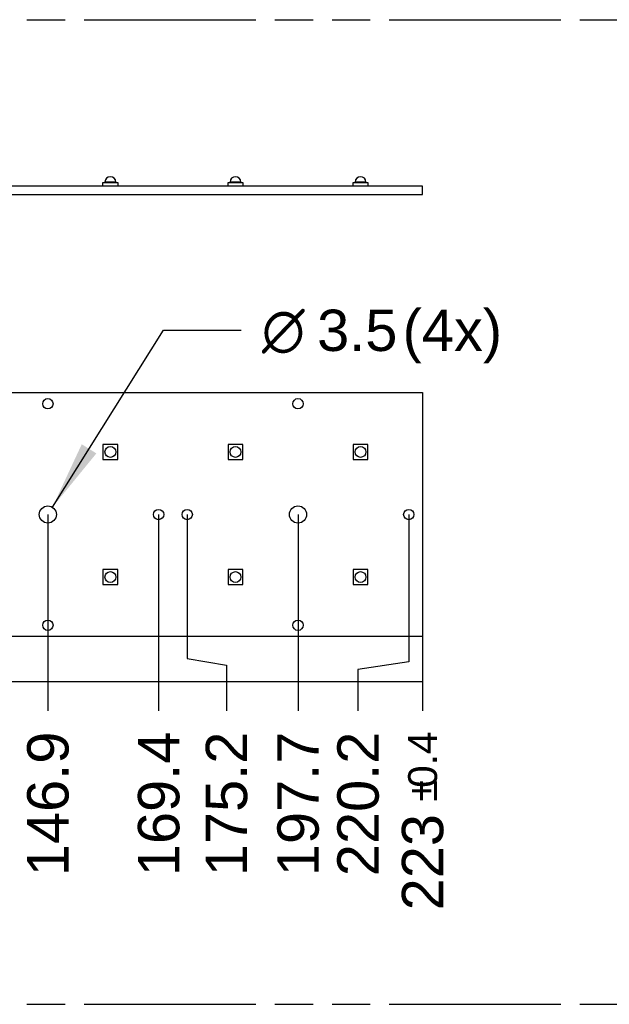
# Model space of a CAD drawing. Header units: millimetres. Extents: x 0 to 210, y 0 to 297.
# Tile 15 of 28: x 109 to 139, y 133 to 183. Entities that reach past the tile are written whole.
import ezdxf
from ezdxf.enums import TextEntityAlignment as Align

# ---------------------------------------------------------------- set-up
doc = ezdxf.new("R2010")
doc.units = ezdxf.units.MM
doc.header["$LTSCALE"] = 19.36
doc.linetypes.add('PHANTOM', pattern=[0.8, 0.45, -0.05, 0.1, -0.05, 0.1, -0.05])
doc.layers.get('0').update_dxf_attribs({"linetype": 'CONTINUOUS'})
doc.layers.add('DEFAULT_3', color=7, linetype='PHANTOM')
doc.layers.add('Z_DIM_2D', color=7, linetype='CONTINUOUS')
doc.styles.add('TEXTSTYLE_3', font='helveticaneueltw1g-ltcn.otf')
doc.styles.add('TEXTSTYLE_4', font='gdt', dxfattribs={"width": 0.7})
doc.dimstyles.new('DIMSTYLE_4', dxfattribs={"dimtxt": 2.1, "dimasz": 3.5, "dimexe": 1.5, "dimexo": 0, "dimgap": 0.525, "dimtad": 0, "dimtih": 1, "dimtoh": 1, "dimdec": 3, "dimlfac": 4, "dimdsep": 46, "dimtxsty": 'TEXTSTYLE_3', "dimblk": '_FILLED', "dimblk1": '_FILLED', "dimblk2": '_FILLED', "dimcen": 0.09, "dimclrt": 5, "dimadec": 0, "dimazin": 0, "dimtp": 0.5, "dimtm": 0.5, "dimtfac": 1, "dimtdec": 3, "dimtofl": 0, "dimtmove": 0, "dimatfit": 3, "dimldrblk": '_FILLED', "dimfxl": 0, "dimtolj": 1, "dimarcsym": 0})
doc.dimstyles.new('DIMSTYLE_5', dxfattribs={"dimtxt": 2.1, "dimasz": 3.5, "dimexe": 1.5, "dimexo": 0, "dimgap": 0.525, "dimtad": 0, "dimtih": 1, "dimtoh": 1, "dimdec": 3, "dimlfac": 4, "dimdsep": 46, "dimtxsty": 'TEXTSTYLE_3', "dimblk": '_FILLED', "dimblk1": '_FILLED', "dimblk2": '_FILLED', "dimcen": 0.09, "dimclrt": 5, "dimadec": 0, "dimazin": 0, "dimtol": 1, "dimtp": 0.4, "dimtm": 0.4, "dimtfac": 1, "dimtdec": 3, "dimtofl": 0, "dimtmove": 0, "dimatfit": 3, "dimldrblk": '_FILLED', "dimfxl": 0, "dimtolj": 1, "dimarcsym": 0})
doc.dimstyles.new('DIMSTYLE_8', dxfattribs={"dimtxt": 2.1, "dimasz": 3.5, "dimexe": 1.5, "dimexo": 0, "dimtad": 1, "dimdec": 3, "dimlfac": 4, "dimdsep": 46, "dimtxsty": 'TEXTSTYLE_3', "dimblk": '_FILLED', "dimblk1": '_FILLED', "dimblk2": '_FILLED', "dimcen": 0.09, "dimclrt": 5, "dimadec": 0, "dimazin": 0, "dimtp": 0.1, "dimtm": 0.1, "dimtfac": 1, "dimtdec": 3, "dimtmove": 0, "dimatfit": 2, "dimldrblk": '_FILLED', "dimfxl": 0, "dimtolj": 1, "dimarcsym": 0})

# ---------------------------------------------------------------- blocks, each defined once
blk = doc.blocks.new('*D10')
at = {"layer": 'Z_DIM_2D', "color": 2, "linetype": 'Continuous'}
blk.add_line((110.235, 157.553), (110.235, 147.577), dxfattribs=at)
at = {"layer": 'Z_DIM_2D', "color": 5, "linetype": 'Continuous', "style": 'TEXTSTYLE_3'}
blk.add_text('146.9', height=2.1, rotation=90, dxfattribs=at).set_placement((111.285, 146.527), align=Align.RIGHT)
blk = doc.blocks.new('_FILLED')
at = {"color": 0, "linetype": 'ByBlock'}
blk.add_solid([(0, 0), (-1, 0.125), (-1, -0.125)], dxfattribs=at)
blk = doc.blocks.new('_NONE')
blk = doc.blocks.new('*D11')
at = {"layer": 'Z_DIM_2D', "color": 2, "linetype": 'Continuous'}
blk.add_line((115.86, 157.553), (115.86, 147.577), dxfattribs=at)
at = {"layer": 'Z_DIM_2D', "color": 5, "linetype": 'Continuous', "style": 'TEXTSTYLE_3'}
blk.add_text('169.4', height=2.1, rotation=90, dxfattribs=at).set_placement((116.91, 146.527), align=Align.RIGHT)
blk = doc.blocks.new('*D12')
at = {"layer": 'Z_DIM_2D', "color": 2, "linetype": 'Continuous'}
for p, q in [((117.31, 157.553), (117.31, 150.244)), ((117.31, 150.244), (119.303, 149.903)), ((119.303, 149.903), (119.303, 147.577))]:
    blk.add_line(p, q, dxfattribs=at)
at = {"layer": 'Z_DIM_2D', "color": 5, "linetype": 'Continuous', "style": 'TEXTSTYLE_3'}
blk.add_text('175.2', height=2.1, rotation=90, dxfattribs=at).set_placement((120.353, 146.527), align=Align.RIGHT)
blk = doc.blocks.new('*D13')
at = {"layer": 'Z_DIM_2D', "color": 2, "linetype": 'Continuous'}
blk.add_line((122.935, 157.553), (122.935, 147.577), dxfattribs=at)
at = {"layer": 'Z_DIM_2D', "color": 5, "linetype": 'Continuous', "style": 'TEXTSTYLE_3'}
blk.add_text('197.7', height=2.1, rotation=90, dxfattribs=at).set_placement((123.985, 146.527), align=Align.RIGHT)
blk = doc.blocks.new('*D14')
at = {"layer": 'Z_DIM_2D', "color": 2, "linetype": 'Continuous'}
for p, q in [((128.56, 157.553), (128.56, 150.067)), ((128.56, 150.067), (125.98, 149.684)), ((125.98, 149.684), (125.98, 147.577))]:
    blk.add_line(p, q, dxfattribs=at)
at = {"layer": 'Z_DIM_2D', "color": 5, "linetype": 'Continuous', "style": 'TEXTSTYLE_3'}
blk.add_text('220.2', height=2.1, rotation=90, dxfattribs=at).set_placement((127.03, 146.527), align=Align.RIGHT)
blk = doc.blocks.new('*D15')
at = {"layer": 'Z_DIM_2D', "color": 2, "linetype": 'Continuous'}
blk.add_line((129.26, 151.365), (129.26, 147.577), dxfattribs=at)
at = {"layer": 'Z_DIM_2D', "color": 5, "linetype": 'Continuous'}
for s, height, style, p in [('0.4', 1.47, 'TEXTSTYLE_3', (129.995, 146.527)), ('`', 1.47, 'TEXTSTYLE_4', (129.995, 144.058)), ('223', 2.1, 'TEXTSTYLE_3', (130.31, 142.343))]:
    blk.add_text(s, height=height, rotation=90, dxfattribs=dict(at, style=style)).set_placement(p, align=Align.RIGHT)
blk = doc.blocks.new('*D23')
at = {"layer": 'Z_DIM_2D', "color": 2, "linetype": 'Continuous'}
for p, q in [((110.467, 157.923), (116.104, 166.906)), ((116.104, 166.906), (120.054, 166.906))]:
    blk.add_line(p, q, dxfattribs=at)
at = {"layer": 'Z_DIM_2D', "color": 2, "linetype": 'Continuous', "xscale": 3.5, "yscale": 3.5, "zscale": 3.5, "rotation": 237.8912141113}
blk.add_blockref('_FILLED', (110.467, 157.923), dxfattribs=at)
at = {"layer": 'Z_DIM_2D', "color": 5, "linetype": 'Continuous'}
for s, style, p in [(' (4x)', 'TEXTSTYLE_3', (127.43, 165.856)), ('3.5', 'TEXTSTYLE_3', (123.904, 165.856)), ('n', 'TEXTSTYLE_4', (121.104, 165.856))]:
    blk.add_text(s, height=2.1, dxfattribs=dict(at, style=style)).set_placement(p)

msp = doc.modelspace()

# ---------------------------------------------------------------- linework, layer by layer
at = {"color": 7, "linetype": 'Continuous'}
for p, q in [((129.25961, 174.22055), (73.50961, 174.22055)), ((113.03461, 174.40855), (113.78461, 174.40855)), ((113.03461, 174.22055), (113.03461, 174.40855)), ((113.13461, 174.40855), (113.13461, 174.43355)), ((113.68461, 174.40855), (113.68461, 174.43355)), ((113.78461, 174.40855), (113.78461, 174.22055)), ((119.38461, 174.40855), (120.13461, 174.40855)), ((119.38461, 174.22055), (119.38461, 174.40855)), ((119.48461, 174.40855), (119.48461, 174.43355)), ((120.03461, 174.40855), (120.03461, 174.43355)), ((120.13461, 174.40855), (120.13461, 174.22055)), ((125.73461, 174.40855), (126.48461, 174.40855)), ((125.73461, 174.22055), (125.73461, 174.40855)), ((125.83461, 174.40855), (125.83461, 174.43355)), ((126.38461, 174.40855), (126.38461, 174.43355)), ((126.48461, 174.40855), (126.48461, 174.22055)), ((129.25961, 173.80805), (129.25961, 174.22055)), ((73.50961, 173.80805), (129.25961, 173.80805)), ((73.50961, 163.74025), (129.25961, 163.74025)), ((129.25961, 163.74025), (129.25961, 151.36525)), ((113.78461, 161.10275), (113.03461, 161.10275)), ((113.03461, 161.10275), (113.03461, 160.35275)), ((113.78461, 160.35275), (113.78461, 161.10275)), ((120.13461, 161.10275), (119.38461, 161.10275)), ((119.38461, 161.10275), (119.38461, 160.35275)), ((120.13461, 160.35275), (120.13461, 161.10275)), ((126.48461, 161.10275), (125.73461, 161.10275)), ((125.73461, 161.10275), (125.73461, 160.35275)), ((126.48461, 160.35275), (126.48461, 161.10275)), ((113.03461, 160.35275), (113.78461, 160.35275)), ((119.38461, 160.35275), (120.13461, 160.35275)), ((125.73461, 160.35275), (126.48461, 160.35275)), ((113.78461, 154.75275), (113.03461, 154.75275)), ((113.03461, 154.75275), (113.03461, 154.00275)), ((113.78461, 154.00275), (113.78461, 154.75275)), ((120.13461, 154.75275), (119.38461, 154.75275)), ((119.38461, 154.75275), (119.38461, 154.00275)), ((120.13461, 154.00275), (120.13461, 154.75275)), ((126.48461, 154.75275), (125.73461, 154.75275)), ((125.73461, 154.75275), (125.73461, 154.00275)), ((126.48461, 154.00275), (126.48461, 154.75275)), ((113.03461, 154.00275), (113.78461, 154.00275)), ((119.38461, 154.00275), (120.13461, 154.00275)), ((125.73461, 154.00275), (126.48461, 154.00275)), ((129.25961, 151.36525), (73.50961, 151.36525))]:
    msp.add_line(p, q, dxfattribs=at)
at = {"color": 9, "linetype": 'Continuous'}
for p, q in [((113.68461, 174.43355), (113.13461, 174.43355)), ((120.03461, 174.43355), (119.48461, 174.43355)), ((126.38461, 174.43355), (125.83461, 174.43355))]:
    msp.add_line(p, q, dxfattribs=at)
at = {"color": 7, "linetype": 'Continuous'}
for centre, radius in [((110.23461, 163.17775), 0.2625), ((122.93461, 163.17775), 0.2625), ((113.40961, 160.72775), 0.275), ((119.75961, 160.72775), 0.275), ((126.10961, 160.72775), 0.275), ((110.23461, 157.55275), 0.4375), ((115.85961, 157.55275), 0.2625), ((117.30961, 157.55275), 0.2625), ((122.93461, 157.55275), 0.4375), ((128.55961, 157.55275), 0.2625), ((113.40961, 154.37775), 0.275), ((119.75961, 154.37775), 0.275), ((126.10961, 154.37775), 0.275), ((110.23461, 151.92775), 0.2625), ((122.93461, 151.92775), 0.2625)]:
    msp.add_circle(centre, radius, dxfattribs=at)
for centre in [(113.40961, 174.43355), (119.75961, 174.43355), (126.10961, 174.43355)]:
    msp.add_arc(centre, 0.275, 0, 180, dxfattribs=at)
at = {"layer": 'DEFAULT_3', "color": 91, "linetype": 'PHANTOM', "true_color": 0x80ff80}
for p, q in [((50.12864, 182.68), (150.12864, 182.68)), ((50.12864, 132.68), (150.12864, 132.68))]:
    msp.add_line(p, q, dxfattribs=at)
at = {"layer": 'Z_DIM_2D', "color": 2, "linetype": 'Continuous'}
msp.add_line((73.50961, 149.07677), (129.25961, 149.07677), dxfattribs=at)

# ---------------------------------------------------------------- dimensions: what is measured, and where the dimension line sits
dim = msp.add_diameter_dim_2p(p1=(110.46716, 157.92333), p2=(110.00207, 157.18217), text='%%c<> (4x)', dimstyle='DIMSTYLE_8', override={"dimtad": 0, "dimtih": 1, "dimtoh": 1, "dimpost": '<>'}, dxfattribs=at)
dim.commit()
dim.dimension.update_dxf_attribs({"geometry": '*D23', "text_midpoint": (126.51976, 166.90602), "dimtype": 163})
for feature_location, offset, dtype, origin, dimstyle, picture, middle in [((110.23461, 157.55275), (0, -9.97598), 1, (73.50961, 157.55275), 'DIMSTYLE_4', '*D10', (110.25812, 143.40028)), ((115.85961, 157.55275), (0, -9.97598), 1, (73.50961, 157.55275), 'DIMSTYLE_4', '*D11', (115.88312, 143.4081)), ((117.3096117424, 157.5527462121), (1.9934137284, -9.9759807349), 0, (73.5096117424, 157.5527462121), 'DIMSTYLE_4', '*D12', (119.3265333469, 143.3885160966)), ((122.93461, 157.55275), (0, -9.97598), 1, (73.50961, 157.55275), 'DIMSTYLE_4', '*D13', (122.95812, 143.39635)), ((128.5596117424, 157.5527462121), (-2.5801062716, -9.9759807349), 0, (73.5096117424, 157.5527462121), 'DIMSTYLE_4', '*D14', (126.0030133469, 143.3493437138)), ((129.25961, 151.36525), (0, -3.78848), 1, (73.50961, 151.36525), 'DIMSTYLE_5', '*D15', (129.25961, 142.31945))]:
    dim = msp.add_ordinate_dim(feature_location=feature_location, offset=offset, dtype=dtype, origin=origin, dimstyle=dimstyle, override={"dimblk1": 'NONE', "dimsah": 1}, dxfattribs=at)
    dim.commit()
    dim.dimension.update_dxf_attribs({"geometry": picture, "text_midpoint": middle})

doc.saveas('drawing.dxf')
